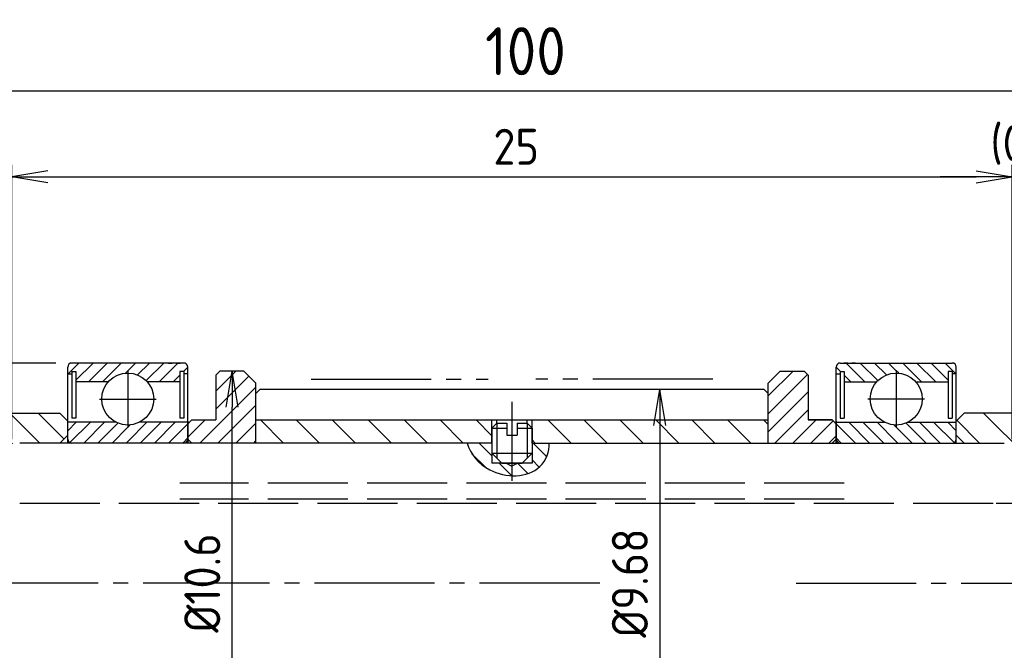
# Model space of a CAD drawing. Header units: millimetres. Extents: x -127 to 1, y 374 to 430.
# Tile 4 of 6: x -83 to -59, y 414 to 430. Entities that reach past the tile are written whole.
import ezdxf

# ---------------------------------------------------------------- set-up
doc = ezdxf.new("R2010")
doc.units = ezdxf.units.MM
for name, pattern in [('AM_ISO08W050', [18, 12, -1.5, 3, -1.5]), ('AM_ISO08W050x2', [9, 6, -0.75, 1.5, -0.75]), ('CNS_SOLID', [0]), ('GEN3A', [3.1, 2.5, -0.6]), ('GEN7A', [6.875, 5, -0.625, 0.625, -0.625])]:
    doc.linetypes.add(name, pattern=pattern)
for name, color, linetype in [('1', 7, 'Continuous'), ('2', 40, 'Continuous'), ('3A', 6, 'GEN3A'), ('5', 3, 'Continuous'), ('7A', 4, 'GEN7A'), ('8', 1, 'Continuous'), ('9', 253, 'Continuous'), ('KLIN', 1, 'Continuous'), ('RAHM5', 7, 'Continuous')]:
    doc.layers.add(name, color=color, linetype=linetype)
doc.layers.add('AM_7', color=4, linetype='AM_ISO08W050', lineweight=25)
doc.layers.add('vis', color=7, linetype='CNS_SOLID', lineweight=30)
doc.styles.get("Standard").update_dxf_attribs({"font": 'ISOCP.SHX', "bigfont": 'EXTFONT.SHX'})
doc.dimstyles.new('AM_ISO$0', dxfattribs={"dimscale": 0.3, "dimtxt": 3, "dimasz": 3, "dimexe": 1, "dimexo": 1, "dimgap": 1, "dimtad": 1, "dimdec": 3, "dimdsep": 46, "dimtxsty": 'STANDARD', "dimblk": 'OPEN', "dimcen": 0, "dimclrd": 3, "dimclre": 3, "dimclrt": 2, "dimazin": 2, "dimtp": 0.1, "dimtm": 0.1, "dimtfac": 0.71, "dimtdec": 3, "dimtmove": 1, "dimatfit": 3, "dimldrblk": 'OPEN', "dimfxl": 1, "dimlwd": -1, "dimlwe": -1, "dimarcsym": 1})
pattern_1 = [(45, (-137.71346, 359.93622), (-0.1767767, 0.1767767), [])]
pattern_2 = [(135, (-4.67826, 359.93622), (0.1767767, 0.1767767), [])]
pattern_3 = [(45, (-2361.8158, -915.76257), (-0.224506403, 0.224506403), [])]

# ---------------------------------------------------------------- blocks, each defined once
blk = doc.blocks.new('_Open')
at = {"color": 0, "linetype": 'ByBlock', "lineweight": -2}
for p, q in [((-1, 0.167), (0, 0)), ((-1, -0.167), (0, 0)), ((0, 0), (-1, 0))]:
    blk.add_line(p, q, dxfattribs=at)
blk = doc.blocks.new('*D262')
at = {"layer": '5', "color": 3, "transparency": 16777216}
for p, q in [((-124.696, 418.542), (-124.696, 428.837)), ((-24.696, 418.342), (-24.696, 428.837)), ((-25.896, 428.437), (-123.496, 428.437))]:
    blk.add_line(p, q, dxfattribs=at)
at = {"layer": 'DEFPOINTS', "color": 0, "transparency": 16777216}
for p in [(-124.696, 428.437), (-124.696, 418.142), (-24.696, 417.942)]:
    blk.add_point(p, dxfattribs=at)
at = {"layer": '5', "color": 3, "transparency": 16777216, "xscale": 1.2, "yscale": 1.2, "zscale": 1.2, "rotation": 180}
blk.add_blockref('_Open', (-124.696, 428.437), dxfattribs=at)
at = {"layer": '5', "color": 3, "transparency": 16777216, "xscale": 1.2, "yscale": 1.2, "zscale": 1.2}
blk.add_blockref('_Open', (-24.696, 428.437), dxfattribs=at)
at = {"layer": '5', "color": 2, "transparency": 16777216, "insert": (-70.859, 429.437), "char_height": 1.2, "attachment_point": 5}
blk.add_mtext('100', dxfattribs=at)
blk = doc.blocks.new('*D275')
at = {"layer": '5', "color": 3, "transparency": 16777216}
for p, q in [((-67.35, 420.982), (-67.8, 420.982)), ((-67.5, 420.082), (-67.5, 412.202)), ((-67.35, 411.302), (-67.8, 411.302))]:
    blk.add_line(p, q, dxfattribs=at)
at = {"layer": 'DEFPOINTS', "color": 0, "transparency": 16777216}
for p in [(-67.05, 420.982), (-67.5, 411.302), (-67.05, 411.302)]:
    blk.add_point(p, dxfattribs=at)
at = {"layer": '5', "color": 3, "transparency": 16777216, "xscale": 0.9, "yscale": 0.9, "zscale": 0.9}
for p, rotation in [((-67.5, 420.982), 90), ((-67.5, 411.302), 270)]:
    blk.add_blockref('_Open', p, dxfattribs=dict(at, rotation=rotation))
at = {"layer": '5', "color": 2, "transparency": 16777216, "insert": (-68.25, 416.142), "char_height": 0.9, "attachment_point": 5, "rotation": 90}
blk.add_mtext('%%c9.68', dxfattribs=at)
blk = doc.blocks.new('*D276')
at = {"layer": '5', "color": 3, "transparency": 16777216}
for p, q in [((-83.696, 419.742), (-83.696, 426.597)), ((-58.696, 419.742), (-58.696, 426.597)), ((-82.796, 426.297), (-59.596, 426.297))]:
    blk.add_line(p, q, dxfattribs=at)
at = {"layer": 'DEFPOINTS', "color": 0, "transparency": 16777216}
for p in [(-58.696, 426.297), (-83.696, 419.442), (-58.696, 419.442)]:
    blk.add_point(p, dxfattribs=at)
at = {"layer": '5', "color": 3, "transparency": 16777216, "xscale": 0.9, "yscale": 0.9, "zscale": 0.9, "rotation": 180}
blk.add_blockref('_Open', (-83.696, 426.297), dxfattribs=at)
at = {"layer": '5', "color": 3, "transparency": 16777216, "xscale": 0.9, "yscale": 0.9, "zscale": 0.9}
blk.add_blockref('_Open', (-58.696, 426.297), dxfattribs=at)
at = {"layer": '5', "color": 2, "transparency": 16777216, "insert": (-71.092, 427.047), "char_height": 0.9, "attachment_point": 5}
blk.add_mtext('25', dxfattribs=at)
blk = doc.blocks.new('*D277')
at = {"layer": '5', "color": 3, "transparency": 16777216}
for p, q in [((-58.696, 419.742), (-58.696, 426.597)), ((-57.796, 420.492), (-57.796, 426.597)), ((-59.596, 426.297), (-60.496, 426.297)), ((-57.796, 426.297), (-58.696, 426.297)), ((-56.896, 426.297), (-55.996, 426.297))]:
    blk.add_line(p, q, dxfattribs=at)
at = {"layer": 'DEFPOINTS', "color": 0, "transparency": 16777216}
for p in [(-58.696, 426.297), (-57.796, 420.192), (-58.696, 419.442)]:
    blk.add_point(p, dxfattribs=at)
at = {"layer": '5', "color": 3, "transparency": 16777216, "xscale": 0.9, "yscale": 0.9, "zscale": 0.9}
blk.add_blockref('_Open', (-58.696, 426.297), dxfattribs=at)
at = {"layer": '5', "color": 3, "transparency": 16777216, "xscale": 0.9, "yscale": 0.9, "zscale": 0.9, "rotation": 180}
blk.add_blockref('_Open', (-57.796, 426.297), dxfattribs=at)
at = {"layer": '5', "color": 2, "transparency": 16777216, "insert": (-58.246, 427.092), "char_height": 0.9, "attachment_point": 5}
blk.add_mtext('(0.9)', dxfattribs=at)
blk = doc.blocks.new('*D285')
at = {"color": 3, "transparency": 16777216}
for p, q in [((-78.196, 421.442), (-78.484, 421.442)), ((-78.184, 411.742), (-78.184, 420.542)), ((-78.196, 410.842), (-78.484, 410.842))]:
    blk.add_line(p, q, dxfattribs=at)
at = {"layer": 'DEFPOINTS', "color": 0, "transparency": 16777216}
for p in [(-78.184, 421.442), (-77.896, 421.442), (-77.896, 410.842)]:
    blk.add_point(p, dxfattribs=at)
at = {"color": 3, "transparency": 16777216, "xscale": 0.9, "yscale": 0.9, "zscale": 0.9}
for p, rotation in [((-78.184, 421.442), 90), ((-78.184, 410.842), 270)]:
    blk.add_blockref('_Open', p, dxfattribs=dict(at, rotation=rotation))
at = {"color": 2, "transparency": 16777216, "insert": (-78.934, 416.142), "char_height": 0.9, "attachment_point": 5, "rotation": 90}
blk.add_mtext('%%C10.6', dxfattribs=at)
blk = doc.blocks.new('*D258')
at = {"layer": '5', "color": 3, "transparency": 16777216}
for p, q in [((-82.596, 421.642), (-95.433, 421.642)), ((-95.033, 420.442), (-95.033, 411.842)), ((-82.596, 410.642), (-95.433, 410.642))]:
    blk.add_line(p, q, dxfattribs=at)
at = {"layer": 'DEFPOINTS', "color": 0, "transparency": 16777216}
for p in [(-82.196, 421.642), (-95.033, 410.642), (-82.196, 410.642)]:
    blk.add_point(p, dxfattribs=at)
at = {"layer": '5', "color": 3, "transparency": 16777216, "xscale": 1.2, "yscale": 1.2, "zscale": 1.2}
for p, rotation in [((-95.033, 421.642), 90), ((-95.033, 410.642), 270)]:
    blk.add_blockref('_Open', p, dxfattribs=dict(at, rotation=rotation))
at = {"layer": '5', "color": 2, "transparency": 16777216, "insert": (-96.363, 421.383), "char_height": 1.2, "attachment_point": 5, "rotation": 90}
blk.add_mtext('\u3000%%c11{}{\\H0.71x;\\C3;\\S 0^ -0.008;}', dxfattribs=at)

msp = doc.modelspace()

# ---------------------------------------------------------------- hatches: boundary and pattern name
h = msp.add_hatch()
h.set_pattern_fill('ANSI31', color=1, scale=0.1, style=0)
h.set_pattern_definition(pattern_3)
h.paths.add_polyline_path([(-77.5959, 419.6423), (-77.5959, 421.1423), (-77.8959, 421.4423), (-78.4959, 421.4423), (-78.5959, 421.3423), (-78.5959, 420.2223), (-79.1959, 420.2223), (-79.2959, 420.1223), (-79.2959, 419.6423)])
h.paths.add_polyline_path([(-77.5959, 412.6423), (-79.1959, 412.6423), (-79.2959, 412.5423), (-79.2959, 412.1623), (-79.1959, 412.0623), (-78.5959, 412.0623), (-78.5959, 410.9423), (-78.4959, 410.8423), (-77.8959, 410.8423), (-77.5959, 411.1423)])
h = msp.add_hatch()
h.set_pattern_fill('ANSI31', color=1, scale=0.1, style=0)
h.set_pattern_definition(pattern_3)
h.paths.add_polyline_path([(-63.7959, 421.3423), (-63.8959, 421.4423), (-64.4959, 421.4423), (-64.7959, 421.1423), (-64.7959, 419.6423), (-63.1959, 419.6423), (-63.0959, 419.7423), (-63.0959, 420.1223), (-63.1959, 420.2223), (-63.7959, 420.2223)])
h.paths.add_polyline_path([(-63.7959, 412.0623), (-63.1959, 412.0623), (-63.0959, 412.1623), (-63.0959, 412.6423), (-64.7959, 412.6423), (-64.7959, 411.1423), (-64.4959, 410.8423), (-63.8959, 410.8423), (-63.7959, 410.9423)])
h = msp.add_hatch()
h.set_pattern_fill('ANSI31', color=1, scale=0.2, angle=90, style=0)
h.set_pattern_definition([(135, (122.33296, 38.1069), (-0.4490128, -0.4490128), [])])
h.paths.add_polyline_path([(-76.3689, 420.2223), (-76.178, 419.6423), (-71.6959, 419.6423), (-71.6959, 420.2223)])
h.paths.add_polyline_path([(-64.7959, 419.6423), (-64.7959, 420.2223), (-70.6959, 420.2223), (-70.6959, 419.6423)])
h.paths.add_polyline_path([(-76.178, 419.6423), (-76.3689, 420.2223), (-77.5959, 420.2223), (-77.5959, 419.6423)])
h.paths.add_polyline_path([(-64.7959, 412.0623), (-64.7959, 412.6423), (-77.5959, 412.6423), (-77.5959, 412.0623)])
h = msp.add_hatch()
h.set_pattern_fill('ANSI31', color=1, scale=0.1, angle=90, style=0)
h.set_pattern_definition([(135, (-1975.9045, -1254.2034), (-0.224506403, -0.224506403), [])])
edge = h.paths.add_edge_path()
edge.add_spline(control_points=[(-72.3162, 419.6423), (-72.2408, 419.3609), (-71.7292, 418.7721), (-70.5393, 418.7509), (-70.2436, 419.4346), (-70.2708, 419.6423)], knot_values=[0, 0, 0, 0, 0.8739707, 2.1311558, 2.7595881, 2.7595881, 2.7595881, 2.7595881], degree=3, periodic=0)
edge.add_line((-70.2708, 419.6423), (-70.6959, 419.6423))
edge.add_line((-70.6959, 419.6423), (-70.6959, 419.1423))
edge.add_line((-70.6959, 419.1423), (-71.0528, 419.1423))
edge.add_line((-71.0528, 419.1423), (-71.1959, 419.0597))
edge.add_line((-71.1959, 419.0597), (-71.339, 419.1423))
edge.add_line((-71.339, 419.1423), (-71.6959, 419.1423))
edge.add_line((-71.6959, 419.1423), (-71.6959, 419.6423))
edge.add_line((-71.6959, 419.6423), (-72.3162, 419.6423))
at = {"layer": '8'}
h = msp.add_hatch(dxfattribs=at)
h.set_pattern_fill('_U', color=256, scale=0.25, angle=45, style=0, pattern_type=0)
h.set_pattern_definition(pattern_1)
edge = h.paths.add_edge_path()
edge.add_arc((-80.7959, 420.7423), 0.65, 450, 498.58269)
edge.add_line((-81.2833, 421.1723), (-82.0959, 421.1723))
edge.add_line((-82.0959, 421.1723), (-82.0959, 421.4323))
edge.add_line((-82.0959, 421.4323), (-82.1959, 421.4323))
edge.add_line((-82.1959, 421.4323), (-82.1959, 421.3723))
edge.add_line((-82.1959, 421.3723), (-82.2959, 421.3723))
edge.add_line((-82.2959, 421.3723), (-82.2959, 421.5423))
edge.add_arc((-82.1959, 421.5423), 0.1, 450, 540, ccw=False)
edge.add_line((-82.1959, 421.6423), (-80.7959, 421.6423))
edge.add_line((-80.7959, 421.6423), (-80.7959, 421.3923))
h = msp.add_hatch(dxfattribs=at)
h.set_pattern_fill('_U', color=256, scale=0.25, angle=45, style=0, pattern_type=0)
h.set_pattern_definition(pattern_1)
edge = h.paths.add_edge_path()
edge.add_line((-79.2959, 421.5423), (-79.2959, 421.3723))
edge.add_line((-79.2959, 421.3723), (-79.3959, 421.3723))
edge.add_line((-79.3959, 421.3723), (-79.3959, 421.4323))
edge.add_line((-79.3959, 421.4323), (-79.4959, 421.4323))
edge.add_line((-79.4959, 421.4323), (-79.4959, 421.1723))
edge.add_line((-79.4959, 421.1723), (-80.3084, 421.1723))
edge.add_arc((-80.7959, 420.7423), 0.65, 401.41731, 450)
edge.add_line((-80.7959, 421.3923), (-80.7959, 421.6423))
edge.add_line((-80.7959, 421.6423), (-79.3959, 421.6423))
edge.add_arc((-79.3959, 421.5423), 0.1, 360, 450, ccw=False)
h = msp.add_hatch(dxfattribs=at)
h.set_pattern_fill('_U', color=256, scale=0.25, angle=45, style=0, pattern_type=0)
h.set_pattern_definition(pattern_2)
edge = h.paths.add_edge_path()
edge.add_line((-63.0959, 421.5423), (-63.0959, 421.3723))
edge.add_line((-63.0959, 421.3723), (-62.9959, 421.3723))
edge.add_line((-62.9959, 421.3723), (-62.9959, 421.4323))
edge.add_line((-62.9959, 421.4323), (-62.8959, 421.4323))
edge.add_line((-62.8959, 421.4323), (-62.8959, 421.1723))
edge.add_line((-62.8959, 421.1723), (-62.0833, 421.1723))
edge.add_arc((-61.5959, 420.7423), 0.65, 90, 138.58269, ccw=False)
edge.add_line((-61.5959, 421.3923), (-61.5959, 421.6423))
edge.add_line((-61.5959, 421.6423), (-62.9959, 421.6423))
edge.add_arc((-62.9959, 421.5423), 0.1, 90, 180)
h = msp.add_hatch(dxfattribs=at)
h.set_pattern_fill('_U', color=256, scale=0.25, angle=45, style=0, pattern_type=0)
h.set_pattern_definition(pattern_2)
edge = h.paths.add_edge_path()
edge.add_arc((-61.5959, 420.7423), 0.65, 41.41731, 90, ccw=False)
edge.add_line((-61.1084, 421.1723), (-60.2959, 421.1723))
edge.add_line((-60.2959, 421.1723), (-60.2959, 421.4323))
edge.add_line((-60.2959, 421.4323), (-60.1959, 421.4323))
edge.add_line((-60.1959, 421.4323), (-60.1959, 421.3723))
edge.add_line((-60.1959, 421.3723), (-60.0959, 421.3723))
edge.add_line((-60.0959, 421.3723), (-60.0959, 421.5423))
edge.add_arc((-60.1959, 421.5423), 0.1, 0, 90)
edge.add_line((-60.1959, 421.6423), (-61.5959, 421.6423))
edge.add_line((-61.5959, 421.6423), (-61.5959, 421.3923))
h = msp.add_hatch(dxfattribs=at)
h.set_pattern_fill('_U', color=256, scale=0.5, angle=135, style=0, pattern_type=0)
h.set_pattern_definition([(135, (-135.06346, 352.214), (-0.3535534, -0.3535534), [])])
edge = h.paths.add_edge_path()
edge.add_line((-85.3959, 419.1423), (-85.5959, 418.9423))
edge.add_line((-85.5959, 418.9423), (-85.5959, 418.5423))
edge.add_line((-85.5959, 418.5423), (-85.4459, 418.3923))
edge.add_line((-85.4459, 418.3923), (-83.8959, 418.3923))
edge.add_line((-83.8959, 418.3923), (-83.7959, 418.4923))
edge.add_line((-83.7959, 418.4923), (-83.7959, 419.4423))
edge.add_arc((-83.5959, 419.4423), 0.2, 90, 180, ccw=False)
edge.add_line((-83.5959, 419.6423), (-82.4959, 419.6423))
edge.add_line((-82.4959, 419.6423), (-82.2959, 419.8423))
edge.add_line((-82.2959, 419.8423), (-82.2959, 420.1923))
edge.add_line((-82.2959, 420.1923), (-82.4959, 420.3923))
edge.add_line((-82.4959, 420.3923), (-84.3959, 420.3923))
edge.add_line((-84.3959, 420.3923), (-84.5959, 420.1923))
edge.add_line((-84.5959, 420.1923), (-84.5959, 419.3423))
edge.add_arc((-84.7959, 419.3423), 0.2, -90, 0, ccw=False)
edge.add_line((-84.7959, 419.1423), (-85.3959, 419.1423))
h = msp.add_hatch(dxfattribs=at)
h.set_pattern_fill('_U', color=256, scale=0.6, angle=135, style=0, pattern_type=0)
h.set_pattern_definition([(135, (-148.21346, 352.214), (-0.424264, -0.424264), [])])
edge = h.paths.add_edge_path()
edge.add_line((-59.8959, 420.3923), (-60.0959, 420.1923))
edge.add_line((-60.0959, 420.1923), (-60.0959, 419.6423))
edge.add_line((-60.0959, 419.6423), (-58.8459, 419.6423))
edge.add_arc((-58.8459, 419.4423), 0.2, 0, 90, ccw=False)
edge.add_line((-58.6459, 419.4423), (-58.6459, 418.4923))
edge.add_line((-58.6459, 418.4923), (-58.5459, 418.3923))
edge.add_line((-58.5459, 418.3923), (-57.7959, 418.3923))
edge.add_line((-57.7959, 418.3923), (-57.7959, 420.1923))
edge.add_line((-57.7959, 420.1923), (-57.9959, 420.3923))
edge.add_line((-57.9959, 420.3923), (-59.8959, 420.3923))
h = msp.add_hatch(dxfattribs=at)
h.set_pattern_fill('_U', color=256, scale=0.25, angle=45, style=0, pattern_type=0)
h.set_pattern_definition(pattern_1)
edge = h.paths.add_edge_path()
edge.add_line((-82.2959, 419.7423), (-82.2959, 420.1623))
edge.add_line((-82.2959, 420.1623), (-81.0893, 420.1623))
edge.add_arc((-80.7959, 420.7423), 0.65, 243.16468, 270)
edge.add_line((-80.7959, 420.0923), (-80.7959, 419.6423))
edge.add_line((-80.7959, 419.6423), (-82.1959, 419.6423))
edge.add_arc((-82.1959, 419.7423), 0.1, 180, 270, ccw=False)
h = msp.add_hatch(dxfattribs=at)
h.set_pattern_fill('_U', color=256, scale=0.25, angle=45, style=0, pattern_type=0)
h.set_pattern_definition(pattern_1)
edge = h.paths.add_edge_path()
edge.add_arc((-80.7959, 420.7423), 0.65, 270, 296.83532)
edge.add_line((-80.5024, 420.1623), (-79.2959, 420.1623))
edge.add_line((-79.2959, 420.1623), (-79.2959, 419.7423))
edge.add_arc((-79.3959, 419.7423), 0.1, 270, 360, ccw=False)
edge.add_line((-79.3959, 419.6423), (-80.7959, 419.6423))
edge.add_line((-80.7959, 419.6423), (-80.7959, 420.0923))
h = msp.add_hatch(dxfattribs=at)
h.set_pattern_fill('_U', color=256, scale=0.25, angle=45, style=0, pattern_type=0)
h.set_pattern_definition(pattern_2)
edge = h.paths.add_edge_path()
edge.add_arc((-61.5959, 420.7423), 0.65, 243.16468, 270, ccw=False)
edge.add_line((-61.8893, 420.1623), (-63.0959, 420.1623))
edge.add_line((-63.0959, 420.1623), (-63.0959, 419.7423))
edge.add_arc((-62.9959, 419.7423), 0.1, 180, 270)
edge.add_line((-62.9959, 419.6423), (-61.5959, 419.6423))
edge.add_line((-61.5959, 419.6423), (-61.5959, 420.0923))
h = msp.add_hatch(dxfattribs=at)
h.set_pattern_fill('_U', color=256, scale=0.25, angle=45, style=0, pattern_type=0)
h.set_pattern_definition(pattern_2)
edge = h.paths.add_edge_path()
edge.add_line((-60.0959, 419.7423), (-60.0959, 420.1623))
edge.add_line((-60.0959, 420.1623), (-61.3024, 420.1623))
edge.add_arc((-61.5959, 420.7423), 0.65, 270, 296.83532, ccw=False)
edge.add_line((-61.5959, 420.0923), (-61.5959, 419.6423))
edge.add_line((-61.5959, 419.6423), (-60.1959, 419.6423))
edge.add_arc((-60.1959, 419.7423), 0.1, 270, 360)

# ---------------------------------------------------------------- linework, layer by layer
for p, q in [((-78.4959, 421.4423), (-78.5959, 421.3423)), ((-77.8959, 421.4423), (-78.4959, 421.4423)), ((-77.8959, 421.4423), (-77.5959, 421.1423)), ((-64.4959, 421.4423), (-64.7959, 421.1423)), ((-64.4959, 421.4423), (-63.8959, 421.4423)), ((-63.8959, 421.4423), (-63.7959, 421.3423)), ((-77.5959, 420.8823), (-77.5959, 421.1423)), ((-77.5959, 419.6423), (-77.5959, 421.1423)), ((-77.4959, 420.9823), (-77.5959, 420.8823)), ((-64.8959, 420.9823), (-77.4959, 420.9823)), ((-64.8959, 420.9823), (-64.7959, 420.8823)), ((-64.7959, 420.8823), (-64.7959, 421.1423)), ((-64.7959, 419.6423), (-64.7959, 421.1423)), ((-84.3959, 420.3923), (-82.4959, 420.3923)), ((-82.4959, 420.3923), (-82.2959, 420.1923)), ((-79.1959, 420.2223), (-79.2959, 420.1223)), ((-79.1959, 420.2223), (-79.2959, 420.1223)), ((-79.2959, 420.1923), (-79.2959, 419.6423)), ((-79.1959, 420.2223), (-78.5959, 420.2223)), ((-77.5959, 420.2223), (-64.7959, 420.2223)), ((-71.6959, 419.6423), (-71.6959, 420.2223)), ((-71.5709, 420.1423), (-71.5709, 420.2223)), ((-70.8209, 420.1423), (-70.8209, 420.2223)), ((-70.6959, 419.6423), (-70.6959, 420.2223)), ((-63.7959, 420.2223), (-63.1959, 420.2223)), ((-63.1959, 420.2223), (-63.7959, 420.2223)), ((-63.1959, 420.2223), (-63.0959, 420.1223)), ((-63.1959, 420.2223), (-63.0959, 420.1223)), ((-63.1959, 420.2223), (-63.0959, 420.1223)), ((-63.0959, 420.1923), (-63.0959, 419.6423)), ((-59.8959, 420.3923), (-60.0959, 420.1923)), ((-57.9959, 420.3923), (-59.8959, 420.3923)), ((-71.6959, 420.0173), (-71.5709, 420.1423)), ((-71.5709, 420.1423), (-71.3259, 420.1423)), ((-71.0659, 420.1423), (-70.8209, 420.1423)), ((-70.6959, 420.0173), (-70.8209, 420.1423)), ((-71.3259, 419.8423), (-71.0659, 419.8423)), ((-71.6959, 419.6423), (-71.6959, 419.1423)), ((-70.6959, 419.6423), (-70.6959, 419.1423)), ((-70.6959, 419.1423), (-71.6959, 419.1423)), ((-71.4459, 419.1423), (-70.9459, 419.1423))]:
    msp.add_line(p, q)
at = {"color": 0, "linetype": 'Continuous'}
for p, q in [((-78.5959, 421.3423), (-78.5959, 420.2223)), ((-63.7959, 421.3423), (-63.7959, 420.2223)), ((-77.5959, 420.5423), (-77.5959, 420.8823)), ((-64.7959, 420.5423), (-64.7959, 420.8823))]:
    msp.add_line(p, q, dxfattribs=at)
at = {"ltscale": 0.3}
for p, q in [((-71.6959, 420.0173), (-71.6959, 419.3923)), ((-70.6959, 420.0173), (-70.6959, 419.3923)), ((-71.4459, 419.1423), (-71.6959, 419.3923)), ((-70.9459, 419.1423), (-70.6959, 419.3923))]:
    msp.add_line(p, q, dxfattribs=at)
at = {"color": 2}
for p, q in [((-71.6959, 420.0173), (-71.3259, 420.0173)), ((-71.0659, 420.0173), (-70.6959, 420.0173)), ((-71.6959, 419.3923), (-70.6959, 419.3923))]:
    msp.add_line(p, q, dxfattribs=at)
at = {"color": 3, "linetype": 'AM_ISO08W050x2', "ltscale": 0.3}
for p, q in [((-71.5709, 420.1423), (-71.5709, 419.2673)), ((-70.8209, 420.1423), (-70.8209, 419.2673))]:
    msp.add_line(p, q, dxfattribs=at)
at = {"linetype": 'AM_ISO08W050x2', "ltscale": 0.3}
for p, q in [((-71.3259, 420.1423), (-71.3259, 419.8423)), ((-71.0659, 420.1423), (-71.0659, 419.8423))]:
    msp.add_line(p, q, dxfattribs=at)
at = {"color": 3}
for p in [(-71.339, 419.1423), (-71.0528, 419.1423)]:
    msp.add_line(p, (-71.1959, 419.0597), dxfattribs=at)
msp.add_open_spline([(-72.3162, 419.6423), (-72.2408, 419.3609), (-71.7292, 418.7721), (-70.5393, 418.7509), (-70.2436, 419.4346), (-70.2708, 419.6423)], degree=3, knots=[0, 0, 0, 0, 0.8739707, 2.1311558, 2.7595929, 2.7595929, 2.7595929, 2.7595929], dxfattribs=at)
at = {"layer": '1', "color": 7, "linetype": 'Continuous', "lineweight": 30}
for p, q in [((-82.2959, 419.6423), (-82.2959, 421.5423)), ((-79.3959, 421.6423), (-82.1959, 421.6423)), ((-82.1959, 421.4323), (-82.0959, 421.4323)), ((-79.3959, 421.4323), (-79.4959, 421.4323)), ((-79.2959, 419.6423), (-79.2959, 421.5423)), ((-63.0959, 419.6423), (-63.0959, 421.5423)), ((-62.9959, 421.6423), (-60.1959, 421.6423)), ((-62.9959, 421.4323), (-62.8959, 421.4323)), ((-60.1959, 421.4323), (-60.2959, 421.4323)), ((-60.0959, 419.6423), (-60.0959, 421.5423)), ((-82.2959, 421.3723), (-82.1959, 421.3723)), ((-81.2833, 421.1723), (-82.0959, 421.1723)), ((-79.4959, 421.1723), (-80.3084, 421.1723)), ((-79.2959, 421.3723), (-79.3959, 421.3723)), ((-63.0959, 421.3723), (-62.9959, 421.3723)), ((-62.8959, 421.1723), (-62.0833, 421.1723)), ((-61.1084, 421.1723), (-60.2959, 421.1723)), ((-60.0959, 421.3723), (-60.1959, 421.3723)), ((-81.0892, 420.1623), (-82.2959, 420.1623)), ((-79.2959, 420.1623), (-80.5024, 420.1623)), ((-79.2959, 419.7423), (-79.2959, 420.1623)), ((-63.0959, 419.7423), (-63.0959, 420.1623)), ((-63.0959, 420.1623), (-61.8893, 420.1623)), ((-61.3025, 420.1623), (-60.0959, 420.1623)), ((-79.3959, 419.6423), (-82.1959, 419.6423)), ((-62.9959, 419.6423), (-60.1959, 419.6423))]:
    msp.add_line(p, q, dxfattribs=at)
for centre in [(-80.7959, 420.7423), (-61.5959, 420.7423)]:
    msp.add_circle(centre, 0.65, dxfattribs=at)
for centre, start, end in [((-82.1959, 421.5423), 90, 180), ((-79.3959, 421.5423), 0, 90), ((-62.9959, 421.5423), 90, 180), ((-60.1959, 421.5423), 0, 90), ((-82.1959, 419.7423), 180, 270), ((-79.3959, 419.7423), 270, 0), ((-62.9959, 419.7423), 180, 270), ((-60.1959, 419.7423), 270, 0)]:
    msp.add_arc(centre, 0.1, start, end, dxfattribs=at)
at = {"layer": '2', "color": 5}
for p, q in [((-82.1959, 421.4323), (-82.1959, 420.2623)), ((-82.0959, 421.4323), (-82.0959, 420.2623)), ((-79.4959, 421.4323), (-79.4959, 420.2623)), ((-79.3959, 421.4323), (-79.3959, 420.2623)), ((-62.9959, 421.4323), (-62.9959, 420.2623)), ((-62.8959, 421.4323), (-62.8959, 420.2623)), ((-60.2959, 421.4323), (-60.2959, 420.2623)), ((-60.1959, 421.4323), (-60.1959, 420.2623)), ((-82.0959, 420.2623), (-82.1959, 420.2623)), ((-79.3959, 420.2623), (-79.4959, 420.2623)), ((-62.9959, 420.2623), (-62.8959, 420.2623)), ((-60.2959, 420.2623), (-60.1959, 420.2623))]:
    msp.add_line(p, q, dxfattribs=at)
at = {"layer": '3A', "ltscale": 0.8}
for p, q in [((-62.8959, 418.6423), (-79.4959, 418.6423)), ((-62.8959, 418.2423), (-79.4959, 418.2423)), ((-83.4959, 418.1423), (-58.8959, 418.1423))]:
    msp.add_line(p, q, dxfattribs=at)
at = {"layer": '5'}
for p, q in [((-82.2959, 419.8423), (-82.4959, 419.6423)), ((-79.1959, 419.6423), (-79.2959, 419.7423)), ((-63.1959, 419.6423), (-63.0959, 419.7423)), ((-60.0959, 419.8423), (-59.8959, 419.6423))]:
    msp.add_line(p, q, dxfattribs=at)
at = {"layer": '7A', "ltscale": 0.6}
for p, q in [((-76.217, 421.2373), (-71.7918, 421.2373)), ((-66.1747, 421.2373), (-70.6, 421.2373)), ((-77.41, 416.1423), (-127.4247, 416.1423)), ((-69.0049, 416.1423), (-77.8428, 416.1423)), ((-64.097, 416.1423), (-25.9156, 416.1423))]:
    msp.add_line(p, q, dxfattribs=at)
at = {"layer": '9'}
for p, q in [((-79.2459, 420.1423), (-79.2459, 420.1423)), ((-63.1459, 420.1423), (-63.1459, 420.1423))]:
    msp.add_line(p, q, dxfattribs=at)
at = {"layer": 'AM_7', "linetype": 'AM_ISO08W050x2', "ltscale": 0.3}
for p, q in [((-80.7959, 421.4523), (-80.7959, 420.0323)), ((-61.5959, 421.4523), (-61.5959, 420.0323)), ((-81.5059, 420.7423), (-80.0859, 420.7423)), ((-71.1959, 420.6731), (-71.1959, 418.8826)), ((-60.8859, 420.7423), (-62.3059, 420.7423)), ((-71.1959, 420.4916), (-71.1959, 418.701))]:
    msp.add_line(p, q, dxfattribs=at)
at = {"layer": 'AM_7', "linetype": 'AM_ISO08W050x2', "ltscale": 0.1}
msp.add_line((-71.1959, 420.2807), (-71.1959, 419.0202), dxfattribs=at)
at = {"layer": 'KLIN'}
for p, q in [((-79.7794, 421.6423), (-79.6826, 421.6423)), ((-79.5858, 421.6423), (-79.4833, 421.6423)), ((-62.8059, 421.6423), (-62.9084, 421.6423)), ((-62.6124, 421.6423), (-62.7091, 421.6423))]:
    msp.add_line(p, q, dxfattribs=at)
at = {"layer": 'RAHM5'}
msp.add_line((-59.0959, 418.1423), (-24.8959, 418.1423), dxfattribs=at)
at = {"layer": 'vis'}
for p, q in [((-71.6959, 419.6423), (-83.4959, 419.6423)), ((-70.6959, 419.6423), (-58.8959, 419.6423))]:
    msp.add_line(p, q, dxfattribs=at)

# ---------------------------------------------------------------- dimensions: what is measured, and where the dimension line sits
dim = msp.add_linear_dim(base=(-78.1842, 421.4423), p1=(-77.8959, 410.8423), p2=(-77.8959, 421.4423), angle=90, text='%%C<>', dimstyle='AM_ISO$0')
dim.commit()
dim.dimension.update_dxf_attribs({"geometry": '*D285', "text_midpoint": (-78.9342, 416.1423)})
at = {"layer": '5'}
dim = msp.add_linear_dim(base=(-124.6959, 428.4371), p1=(-24.6959, 417.9423), p2=(-124.6959, 418.1423), angle=180, dimstyle='AM_ISO$0', override={"dimscale": 0.4, "dimtp": 0.03, "dimtm": 0.03, "dimtdec": 3, "dimtzin": 8}, dxfattribs=at)
dim.commit()
dim.dimension.update_dxf_attribs({"geometry": '*D262', "text_midpoint": (-70.8592, 428.4371), "dimtype": 160})
dim = msp.add_linear_dim(base=(-58.6959, 426.2966), p1=(-83.6959, 419.4423), p2=(-58.6959, 419.4423), dimstyle='AM_ISO$0', override={"dimscale": 0.3, "dimtp": 0.01, "dimtm": 0.01}, dxfattribs=at)
dim.commit()
dim.dimension.update_dxf_attribs({"geometry": '*D276', "text_midpoint": (-71.0923, 426.2966), "dimtype": 160})
for base, p1, p2, angle, text, override, picture, middle in [((-58.6959, 426.2966), (-57.7959, 420.1923), (-58.6959, 419.4423), 180, '(<>)', {"dimscale": 0.3, "dimtp": 0.01, "dimtm": 0.01}, '*D277', (-58.2459, 426.2966)), ((-95.0329, 410.6423), (-82.1959, 421.6423), (-82.1959, 410.6423), 90, '\u3000%%c<>{}{\\H0.71x;\\C3;\\S 0^ -0.008;}', {"dimscale": 0.4, "dimtp": 0, "dimtm": 0.008, "dimtdec": 3, "dimtzin": 8}, '*D258', (-95.0329, 421.3834)), ((-67.4996, 411.3023), (-67.05, 420.9823), (-67.05, 411.3023), 90, '%%c<>', {"dimscale": 0.3, "dimtp": 0.01, "dimtm": 0.01}, '*D275', (-67.4996, 416.1423))]:
    dim = msp.add_linear_dim(base=base, p1=p1, p2=p2, angle=angle, text=text, dimstyle='AM_ISO$0', override=override, dxfattribs=at)
    dim.commit()
    dim.dimension.update_dxf_attribs({"geometry": picture, "text_midpoint": middle, "dimtype": 160})

doc.saveas('drawing.dxf')
